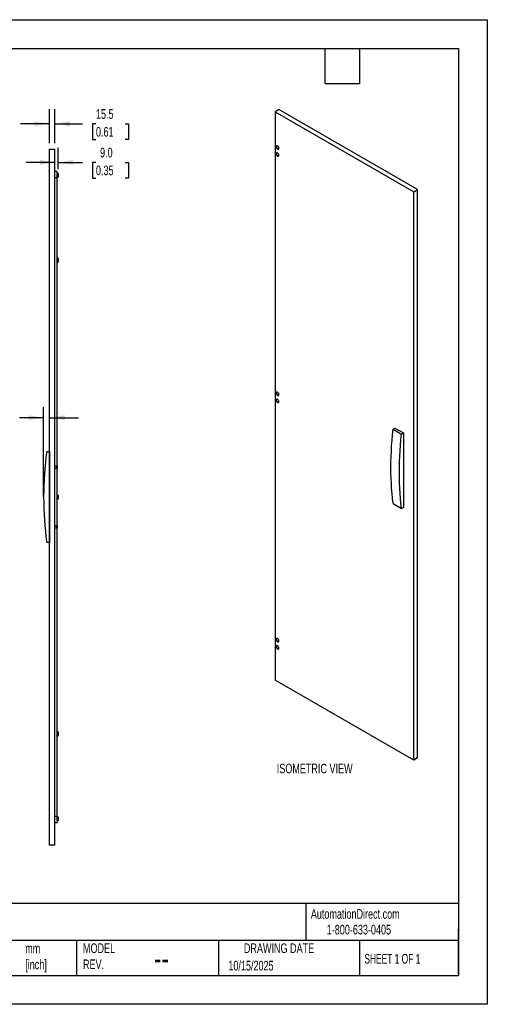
# Model space of a CAD drawing. Header units: millimetres. Extents: x 0 to 3632, y 0 to 2807.
# Tile 2 of 2: x 2299 to 3632, y 0 to 2807. Entities that reach past the tile are written whole.
import ezdxf

# ---------------------------------------------------------------- set-up
doc = ezdxf.new("R2010")
doc.units = ezdxf.units.MM
doc.header["$LTSCALE"] = 13
doc.layers.add('DIMENSIONS', color=140, linetype='Continuous', lineweight=25)
doc.layers.add('TEXT', color=140, linetype='Continuous', lineweight=25)
doc.styles.add('SLDTEXTSTYLE0', font='TXT', dxfattribs={"width": 0.7})
doc.styles.add('SLDTEXTSTYLE1', font='TXT', dxfattribs={"width": 0.65})
doc.dimstyles.new('SLDDIMSTYLE0', dxfattribs={"dimtxt": 28.054102, "dimasz": 42.926, "dimexe": 0, "dimexo": 0.0625, "dimgap": 7.013525, "dimtad": 0, "dimtih": 1, "dimtoh": 1, "dimdec": 1, "dimrnd": 1e-09, "dimzin": 4, "dimdsep": 46, "dimtxsty": 'SLDTEXTSTYLE0', "dimsah": 1, "dimcen": 0.09, "dimadec": 0, "dimazin": 1, "dimtfac": 1, "dimtdec": 1, "dimtmove": 0, "dimatfit": 0, "dimfxl": 0, "dimfrac": 2, "dimtolj": 1, "dimtzin": 12, "dimarcsym": 0})
doc.dimstyles.new('SLDDIMSTYLE2', dxfattribs={"dimtxt": 28.054102, "dimasz": 42.926, "dimexe": 0, "dimexo": 0.0625, "dimgap": 7.013525, "dimtad": 0, "dimtih": 1, "dimtoh": 1, "dimdec": 1, "dimrnd": 1e-09, "dimzin": 12, "dimdsep": 46, "dimtxsty": 'SLDTEXTSTYLE0', "dimsah": 1, "dimcen": 0.09, "dimadec": 0, "dimazin": 3, "dimtfac": 1, "dimtdec": 1, "dimtmove": 0, "dimatfit": 0, "dimfxl": 0, "dimfrac": 2, "dimtolj": 1, "dimtzin": 12, "dimarcsym": 0})

# ---------------------------------------------------------------- blocks, each defined once
blk = doc.blocks.new('_D_9')
at = {"layer": 'DIMENSIONS'}
for p, q in [((2177.4, 1672.2), (2167.9, 1672.2)), ((2167.9, 1672.2), (2167.9, 1627.6)), ((2260.7, 1672.2), (2270.2, 1672.2)), ((2270.2, 1672.2), (2270.2, 1627.6)), ((2367.3, 1672.2), (2298.7, 1672.2)), ((2384.1, 1672.2), (2466.7, 1672.2)), ((2167.9, 1627.6), (2177.4, 1627.6)), ((2270.2, 1627.6), (2260.7, 1627.6))]:
    blk.add_line(p, q, dxfattribs=at)
for points in [[(2367.3, 1672.2), (2324.4, 1678.8), (2324.4, 1665.6)], [(2384.1, 1672.2), (2427, 1665.6), (2427, 1678.8)]]:
    blk.add_solid(points, dxfattribs=at)
at = {"layer": 'DIMENSIONS', "char_height": 27.52, "attachment_point": 1, "style": 'SLDTEXTSTYLE0'}
for s, insert in [('16.8', (2177.4, 1714)), ('0.66', (2177.4, 1663.1))]:
    blk.add_mtext(s, dxfattribs=dict(at, insert=insert))
blk = doc.blocks.new('_D_10')
at = {"layer": 'DIMENSIONS'}
for p, q in [((2384.1, 2454.6), (2384.1, 2551.3)), ((2399.6, 2454.6), (2399.6, 2551.3)), ((2384.1, 2510), (2301.6, 2510)), ((2399.6, 2510), (2478.5, 2510)), ((2516.5, 2510), (2507.1, 2510)), ((2507.1, 2510), (2507.1, 2465.4)), ((2599.9, 2510), (2609.3, 2510)), ((2609.3, 2510), (2609.3, 2465.4)), ((2507.1, 2465.4), (2516.5, 2465.4)), ((2609.3, 2465.4), (2599.9, 2465.4))]:
    blk.add_line(p, q, dxfattribs=at)
for points in [[(2384.1, 2510), (2341.2, 2516.6), (2341.2, 2503.4)], [(2399.6, 2510), (2442.5, 2503.4), (2442.5, 2516.6)]]:
    blk.add_solid(points, dxfattribs=at)
at = {"layer": 'DIMENSIONS', "char_height": 27.52, "attachment_point": 1, "style": 'SLDTEXTSTYLE0'}
for s, insert in [('15.5', (2516.5, 2551.7)), ('0.61', (2516.5, 2500.9))]:
    blk.add_mtext(s, dxfattribs=dict(at, insert=insert))
blk = doc.blocks.new('_D_11')
at = {"layer": 'DIMENSIONS'}
for p, q in [((2408.6, 2380.7), (2408.6, 2441.3)), ((2399.6, 2400), (2317.1, 2400)), ((2408.6, 2400), (2478.5, 2400)), ((2516.5, 2400), (2507.1, 2400)), ((2507.1, 2400), (2507.1, 2355.4)), ((2599.9, 2400), (2609.3, 2400)), ((2609.3, 2400), (2609.3, 2355.4)), ((2507.1, 2355.4), (2516.5, 2355.4)), ((2609.3, 2355.4), (2599.9, 2355.4))]:
    blk.add_line(p, q, dxfattribs=at)
for points in [[(2399.6, 2400), (2356.7, 2406.6), (2356.7, 2393.4)], [(2408.6, 2400), (2451.5, 2393.4), (2451.5, 2406.6)]]:
    blk.add_solid(points, dxfattribs=at)
at = {"layer": 'DIMENSIONS', "char_height": 27.52, "attachment_point": 1, "style": 'SLDTEXTSTYLE0'}
for s, insert in [('9.0', (2528.2, 2441.7)), ('0.35', (2516.5, 2390.9))]:
    blk.add_mtext(s, dxfattribs=dict(at, insert=insert))

msp = doc.modelspace()

# ---------------------------------------------------------------- linework, layer by layer
at = {"color": 7, "linetype": 'Continuous'}
for p, q in [((0.03, 2806.73), (3632.23, 2806.73)), ((3632.23, 2806.73), (3632.23, 0.03)), ((3632.23, 0.03), (0.03, 0.03))]:
    msp.add_line(p, q, dxfattribs=at)
for p, q in [((3038.09, 2550.62), (3027.13, 2544.3)), ((3027.13, 2544.3), (3422.4, 2316.11)), ((3027.13, 2544.3), (3027.13, 924.28)), ((3433.36, 2322.44), (3038.09, 2550.62)), ((2384.11, 454.08), (2384.11, 2438.08)), ((2384.11, 2438.08), (2399.61, 2438.08)), ((2399.61, 454.08), (2399.61, 2438.08)), ((2405.61, 2373.58), (2399.61, 2373.58)), ((2405.61, 2357.08), (2405.61, 2373.58)), ((2406.05, 2369.27), (2405.61, 2369.27)), ((2405.61, 2369.27), (2408.61, 2369.27)), ((2405.61, 2369.27), (2406.05, 2369.27)), ((2405.82, 2368.95), (2405.61, 2368.58)), ((2405.61, 2361.56), (2408.61, 2361.56)), ((2405.61, 2361.56), (2406.05, 2361.56)), ((2406.05, 2361.56), (2405.61, 2361.56)), ((2405.61, 2358.58), (2405.82, 2358.21)), ((2405.88, 2358.24), (2406.05, 2357.89)), ((2406.05, 2367.26), (2408.16, 2367.26)), ((2406.05, 2357.89), (2408.16, 2357.89)), ((2408.61, 2369.27), (2408.16, 2369.27)), ((2408.16, 2369.27), (2408.61, 2369.27)), ((2408.16, 2361.56), (2408.61, 2361.56)), ((2408.61, 2361.56), (2408.16, 2361.56)), ((2408.16, 2357.89), (2408.33, 2358.24)), ((2408.61, 2368.58), (2408.39, 2368.95)), ((2408.39, 2358.21), (2408.61, 2358.58)), ((2408.61, 2369.27), (2408.61, 2369.27)), ((2408.61, 2369.27), (2408.61, 2369.27)), ((2408.61, 2368.33), (2408.61, 2368.58)), ((2408.61, 2368.33), (2408.61, 2368.2)), ((2408.61, 2364.59), (2408.61, 2368.2)), ((2408.61, 2364.59), (2408.61, 2364.23)), ((2408.61, 2359.84), (2408.61, 2364.23)), ((2408.61, 2361.56), (2408.61, 2361.56)), ((2408.61, 2361.56), (2408.61, 2361.56)), ((2408.61, 2359.84), (2408.61, 2359.61)), ((2408.61, 2358.58), (2408.61, 2359.61)), ((2399.61, 2357.08), (2405.61, 2357.08)), ((2405.61, 1533.58), (2405.61, 2357.08)), ((3422.4, 2316.11), (3433.36, 2322.44)), ((3422.4, 696.09), (3422.4, 2316.11)), ((3433.36, 702.42), (3433.36, 2322.44)), ((2406.05, 2126.77), (2405.61, 2126.77)), ((2405.61, 2126.77), (2408.61, 2126.77)), ((2405.61, 2126.77), (2406.05, 2126.77)), ((2405.82, 2126.45), (2405.61, 2126.08)), ((2405.61, 2119.06), (2408.61, 2119.06)), ((2405.61, 2119.06), (2406.05, 2119.06)), ((2406.05, 2119.06), (2405.61, 2119.06)), ((2405.61, 2116.08), (2405.82, 2115.71)), ((2405.88, 2115.74), (2406.05, 2115.39)), ((2406.05, 2124.76), (2408.16, 2124.76)), ((2406.05, 2115.39), (2408.16, 2115.39)), ((2408.61, 2126.77), (2408.16, 2126.77)), ((2408.16, 2126.77), (2408.61, 2126.77)), ((2408.16, 2119.06), (2408.61, 2119.06)), ((2408.61, 2119.06), (2408.16, 2119.06)), ((2408.16, 2115.39), (2408.33, 2115.74)), ((2408.61, 2126.08), (2408.39, 2126.45)), ((2408.39, 2115.71), (2408.61, 2116.08)), ((2408.61, 2126.77), (2408.61, 2126.77)), ((2408.61, 2126.77), (2408.61, 2126.77)), ((2408.61, 2125.83), (2408.61, 2126.08)), ((2408.61, 2125.83), (2408.61, 2125.7)), ((2408.61, 2122.09), (2408.61, 2125.7)), ((2408.61, 2122.09), (2408.61, 2121.73)), ((2408.61, 2117.34), (2408.61, 2121.73)), ((2408.61, 2119.06), (2408.61, 2119.06)), ((2408.61, 2119.06), (2408.61, 2119.06)), ((2408.61, 2117.34), (2408.61, 2117.11)), ((2408.61, 2116.08), (2408.61, 2117.11)), ((3363.71, 1639.6), (3369.01, 1642.66)), ((3363.71, 1639.6), (3387.75, 1625.72)), ((3369.01, 1642.66), (3393.05, 1628.78)), ((3387.75, 1625.72), (3393.05, 1628.78)), ((3393.05, 1628.78), (3393.05, 1416.48)), ((2376.11, 1576.08), (2383.61, 1576.08)), ((2383.61, 1576.08), (2383.61, 1316.08)), ((2405.11, 1534.08), (2399.61, 1534.08)), ((2399.61, 1528.08), (2405.11, 1528.08)), ((2405.61, 1533.58), (2405.11, 1534.08)), ((2405.11, 1528.08), (2405.11, 1534.08)), ((2405.11, 1528.08), (2405.61, 1528.58)), ((2405.61, 1533.58), (2405.61, 1528.59)), ((2405.61, 1528.59), (2405.61, 1528.58)), ((2405.61, 1363.58), (2405.61, 1528.58)), ((2406.05, 1451.77), (2405.61, 1451.77)), ((2405.61, 1451.77), (2408.61, 1451.77)), ((2405.61, 1451.77), (2406.05, 1451.77)), ((2405.82, 1451.45), (2405.61, 1451.08)), ((2405.61, 1444.06), (2408.61, 1444.06)), ((2405.61, 1444.06), (2406.05, 1444.06)), ((2406.05, 1444.06), (2405.61, 1444.06)), ((2405.61, 1441.08), (2405.82, 1440.71)), ((2405.88, 1440.74), (2406.05, 1440.39)), ((2406.05, 1449.76), (2408.16, 1449.76)), ((2406.05, 1440.39), (2408.16, 1440.39)), ((2408.61, 1451.77), (2408.16, 1451.77)), ((2408.16, 1451.77), (2408.61, 1451.77)), ((2408.16, 1444.06), (2408.61, 1444.06)), ((2408.61, 1444.06), (2408.16, 1444.06)), ((2408.16, 1440.39), (2408.33, 1440.74)), ((2408.61, 1451.08), (2408.39, 1451.45)), ((2408.39, 1440.71), (2408.61, 1441.08)), ((2408.61, 1451.77), (2408.61, 1451.77)), ((2408.61, 1451.77), (2408.61, 1451.77)), ((2408.61, 1450.83), (2408.61, 1451.08)), ((2408.61, 1450.83), (2408.61, 1450.7)), ((2408.61, 1447.09), (2408.61, 1450.7)), ((2408.61, 1447.09), (2408.61, 1446.73)), ((2408.61, 1442.34), (2408.61, 1446.73)), ((2408.61, 1444.06), (2408.61, 1444.06)), ((2408.61, 1444.06), (2408.61, 1444.06)), ((2408.61, 1442.34), (2408.61, 1442.11)), ((2408.61, 1441.08), (2408.61, 1442.11)), ((3363.71, 1427.3), (3387.75, 1413.42)), ((3393.05, 1416.48), (3387.75, 1413.42)), ((2405.11, 1364.08), (2399.61, 1364.08)), ((2399.61, 1358.08), (2405.11, 1358.08)), ((2405.61, 1363.58), (2405.11, 1364.08)), ((2405.11, 1358.08), (2405.11, 1364.08)), ((2405.11, 1358.08), (2405.61, 1358.58)), ((2405.61, 1363.58), (2405.61, 1358.59)), ((2405.61, 1358.59), (2405.61, 1358.58)), ((2405.61, 535.08), (2405.61, 1358.58)), ((2383.61, 1316.08), (2376.11, 1316.08)), ((3422.4, 696.09), (3027.13, 924.28)), ((2406.05, 776.77), (2405.61, 776.77)), ((2405.61, 776.77), (2408.61, 776.77)), ((2405.61, 776.77), (2406.05, 776.77)), ((2405.82, 776.45), (2405.61, 776.08)), ((2405.61, 769.06), (2408.61, 769.06)), ((2405.61, 769.06), (2406.05, 769.06)), ((2406.05, 769.06), (2405.61, 769.06)), ((2405.61, 766.08), (2405.82, 765.71)), ((2405.88, 765.74), (2406.05, 765.39)), ((2406.05, 774.76), (2408.16, 774.76)), ((2406.05, 765.39), (2408.16, 765.39)), ((2408.61, 776.77), (2408.16, 776.77)), ((2408.16, 776.77), (2408.61, 776.77)), ((2408.16, 769.06), (2408.61, 769.06)), ((2408.61, 769.06), (2408.16, 769.06)), ((2408.16, 765.39), (2408.33, 765.74)), ((2408.61, 776.08), (2408.39, 776.45)), ((2408.39, 765.71), (2408.61, 766.08)), ((2408.61, 776.77), (2408.61, 776.77)), ((2408.61, 776.77), (2408.61, 776.77)), ((2408.61, 775.83), (2408.61, 776.08)), ((2408.61, 775.83), (2408.61, 775.7)), ((2408.61, 772.09), (2408.61, 775.7)), ((2408.61, 772.09), (2408.61, 771.73)), ((2408.61, 767.34), (2408.61, 771.73)), ((2408.61, 769.06), (2408.61, 769.06)), ((2408.61, 769.06), (2408.61, 769.06)), ((2408.61, 767.34), (2408.61, 767.11)), ((2408.61, 766.08), (2408.61, 767.11)), ((3433.36, 702.42), (3422.4, 696.09)), ((2405.61, 535.08), (2399.61, 535.08)), ((2405.61, 535.08), (2405.61, 518.58)), ((2406.05, 534.27), (2405.61, 534.27)), ((2405.61, 534.27), (2408.61, 534.27)), ((2405.61, 534.27), (2406.05, 534.27)), ((2405.82, 533.95), (2405.61, 533.58)), ((2408.61, 534.27), (2408.16, 534.27)), ((2408.16, 534.27), (2408.61, 534.27)), ((2408.61, 533.58), (2408.39, 533.95)), ((2408.61, 534.27), (2408.61, 534.27)), ((2408.61, 534.27), (2408.61, 534.27)), ((2408.61, 533.33), (2408.61, 533.58)), ((2408.61, 533.33), (2408.61, 533.2)), ((2399.61, 518.58), (2405.61, 518.58)), ((2405.61, 526.56), (2408.61, 526.56)), ((2405.61, 526.56), (2406.05, 526.56)), ((2406.05, 526.56), (2405.61, 526.56)), ((2405.61, 523.58), (2405.82, 523.21)), ((2405.88, 523.24), (2406.05, 522.89)), ((2406.05, 532.26), (2408.16, 532.26)), ((2406.05, 522.89), (2408.16, 522.89)), ((2408.16, 526.56), (2408.61, 526.56)), ((2408.61, 526.56), (2408.16, 526.56)), ((2408.16, 522.89), (2408.33, 523.24)), ((2408.39, 523.21), (2408.61, 523.58)), ((2408.61, 529.59), (2408.61, 533.2)), ((2408.61, 529.59), (2408.61, 529.23)), ((2408.61, 524.84), (2408.61, 529.23)), ((2408.61, 526.56), (2408.61, 526.56)), ((2408.61, 526.56), (2408.61, 526.56)), ((2408.61, 524.84), (2408.61, 524.61)), ((2408.61, 523.58), (2408.61, 524.61)), ((2399.61, 454.08), (2384.11, 454.08))]:
    msp.add_line(p, q)
at = {"flags": 128}
for points in [[(3034.2, 2438.15), (3035.2, 2437.72), (3036.14, 2437.62), (3036.95, 2437.87), (3037.57, 2438.45), (3037.95, 2439.31), (3038.09, 2440.39), (3037.95, 2441.63), (3037.57, 2442.94), (3036.95, 2444.22), (3036.14, 2445.4), (3035.2, 2446.39), (3034.2, 2447.13), (3033.19, 2447.56), (3032.25, 2447.65), (3031.45, 2447.4), (3030.83, 2446.83), (3030.44, 2445.97), (3030.31, 2444.88), (3030.44, 2443.64), (3030.83, 2442.34), (3031.45, 2441.05), (3032.25, 2439.87), (3033.19, 2438.88), (3034.2, 2438.15)], [(3037.43, 2438.27), (3037.2, 2438.24), (3036.27, 2438.33), (3035.26, 2438.76), (3034.25, 2439.49), (3033.31, 2440.48), (3032.51, 2441.66), (3031.89, 2442.95), (3031.5, 2444.26), (3031.37, 2445.49), (3031.5, 2446.58), (3031.89, 2447.44), (3032.03, 2447.62)], [(3034.2, 2417.73), (3035.2, 2417.3), (3036.14, 2417.21), (3036.95, 2417.46), (3037.57, 2418.03), (3037.95, 2418.89), (3038.09, 2419.98), (3037.95, 2421.22), (3037.57, 2422.52), (3036.95, 2423.81), (3036.14, 2424.99), (3035.2, 2425.98), (3034.2, 2426.71), (3033.19, 2427.14), (3032.25, 2427.24), (3031.45, 2426.99), (3030.83, 2426.41), (3030.44, 2425.55), (3030.31, 2424.47), (3030.44, 2423.23), (3030.83, 2421.92), (3031.45, 2420.64), (3032.25, 2419.46), (3033.19, 2418.47), (3034.2, 2417.73)], [(3037.43, 2417.86), (3037.2, 2417.82), (3036.27, 2417.92), (3035.26, 2418.34), (3034.25, 2419.08), (3033.31, 2420.07), (3032.51, 2421.25), (3031.89, 2422.53), (3031.5, 2423.84), (3031.37, 2425.08), (3031.5, 2426.17), (3031.89, 2427.03), (3032.03, 2427.2)], [(3034.2, 1735.92), (3035.2, 1735.49), (3036.14, 1735.4), (3036.95, 1735.65), (3037.57, 1736.22), (3037.95, 1737.08), (3038.09, 1738.17), (3037.95, 1739.41), (3037.57, 1740.71), (3036.95, 1742), (3036.14, 1743.18), (3035.2, 1744.17), (3034.2, 1744.9), (3033.19, 1745.33), (3032.25, 1745.42), (3031.45, 1745.17), (3030.83, 1744.6), (3030.44, 1743.74), (3030.31, 1742.66), (3030.44, 1741.42), (3030.83, 1740.11), (3031.45, 1738.82), (3032.25, 1737.64), (3033.19, 1736.65), (3034.2, 1735.92)], [(3037.43, 1736.04), (3037.2, 1736.01), (3036.27, 1736.1), (3035.26, 1736.53), (3034.25, 1737.27), (3033.31, 1738.26), (3032.51, 1739.44), (3031.89, 1740.72), (3031.5, 1742.03), (3031.37, 1743.27), (3031.5, 1744.35), (3031.89, 1745.21), (3032.03, 1745.39)], [(3034.2, 1715.51), (3035.2, 1715.08), (3036.14, 1714.99), (3036.95, 1715.23), (3037.57, 1715.81), (3037.95, 1716.67), (3038.09, 1717.75), (3037.95, 1718.99), (3037.57, 1720.3), (3036.95, 1721.59), (3036.14, 1722.76), (3035.2, 1723.75), (3034.2, 1724.49), (3033.19, 1724.92), (3032.25, 1725.01), (3031.45, 1724.76), (3030.83, 1724.19), (3030.44, 1723.33), (3030.31, 1722.24), (3030.44, 1721), (3030.83, 1719.7), (3031.45, 1718.41), (3032.25, 1717.23), (3033.19, 1716.24), (3034.2, 1715.51)], [(3037.43, 1715.63), (3037.2, 1715.6), (3036.27, 1715.69), (3035.26, 1716.12), (3034.25, 1716.85), (3033.31, 1717.84), (3032.51, 1719.02), (3031.89, 1720.31), (3031.5, 1721.62), (3031.37, 1722.86), (3031.5, 1723.94), (3031.89, 1724.8), (3032.03, 1724.98)], [(3363.71, 1427.3), (3362.06, 1441.44), (3360.66, 1455.75), (3359.51, 1470.25), (3358.62, 1484.91), (3357.99, 1499.73), (3357.6, 1514.72), (3357.48, 1529.85), (3357.6, 1545.14), (3357.99, 1560.56), (3358.62, 1576.12), (3359.51, 1591.81), (3360.66, 1607.62), (3362.06, 1623.56), (3363.71, 1639.6)], [(3387.75, 1413.42), (3386.1, 1427.56), (3384.7, 1441.87), (3383.56, 1456.37), (3382.66, 1471.03), (3382.03, 1485.85), (3381.64, 1500.84), (3381.52, 1515.97), (3381.64, 1531.26), (3382.03, 1546.68), (3382.66, 1562.24), (3383.56, 1577.93), (3384.7, 1593.75), (3386.1, 1609.68), (3387.75, 1625.72)], [(3034.2, 1033.7), (3035.2, 1033.27), (3036.14, 1033.17), (3036.95, 1033.42), (3037.57, 1034), (3037.95, 1034.86), (3038.09, 1035.94), (3037.95, 1037.18), (3037.57, 1038.49), (3036.95, 1039.77), (3036.14, 1040.95), (3035.2, 1041.94), (3034.2, 1042.68), (3033.19, 1043.11), (3032.25, 1043.2), (3031.45, 1042.95), (3030.83, 1042.38), (3030.44, 1041.52), (3030.31, 1040.43), (3030.44, 1039.19), (3030.83, 1037.89), (3031.45, 1036.6), (3032.25, 1035.42), (3033.19, 1034.43), (3034.2, 1033.7)], [(3037.43, 1033.82), (3037.2, 1033.79), (3036.27, 1033.88), (3035.26, 1034.31), (3034.25, 1035.04), (3033.31, 1036.03), (3032.51, 1037.21), (3031.89, 1038.5), (3031.5, 1039.81), (3031.37, 1041.04), (3031.5, 1042.13), (3031.89, 1042.99), (3032.03, 1043.17)], [(3034.2, 1013.28), (3035.2, 1012.85), (3036.14, 1012.76), (3036.95, 1013.01), (3037.57, 1013.58), (3037.95, 1014.44), (3038.09, 1015.53), (3037.95, 1016.77), (3037.57, 1018.07), (3036.95, 1019.36), (3036.14, 1020.54), (3035.2, 1021.53), (3034.2, 1022.26), (3033.19, 1022.69), (3032.25, 1022.78), (3031.45, 1022.54), (3030.83, 1021.96), (3030.44, 1021.1), (3030.31, 1020.02), (3030.44, 1018.78), (3030.83, 1017.47), (3031.45, 1016.18), (3032.25, 1015.01), (3033.19, 1014.02), (3034.2, 1013.28)], [(3037.43, 1013.41), (3037.2, 1013.37), (3036.27, 1013.47), (3035.26, 1013.89), (3034.25, 1014.63), (3033.31, 1015.62), (3032.51, 1016.8), (3031.89, 1018.08), (3031.5, 1019.39), (3031.37, 1020.63), (3031.5, 1021.72), (3031.89, 1022.58), (3032.03, 1022.75)]]:
    msp.add_lwpolyline(points, dxfattribs=at)
msp.add_arc((3330.15, 1446.08), 962.86, 172.24054, 187.75946)
for points in [[(2405.61, 2368.33), (2405.63, 2368.65), (2405.8, 2368.97), (2406.05, 2369.27)], [(2406.05, 2367.26), (2405.8, 2367.56), (2405.63, 2367.88), (2405.61, 2368.2)], [(2405.61, 2364.59), (2405.63, 2365.5), (2405.8, 2366.39), (2406.05, 2367.26)], [(2406.05, 2361.56), (2405.8, 2362.43), (2405.63, 2363.32), (2405.61, 2364.23)], [(2405.61, 2359.84), (2405.63, 2360.43), (2405.8, 2361), (2406.05, 2361.56)], [(2406.05, 2357.89), (2405.8, 2358.45), (2405.63, 2359.02), (2405.61, 2359.61)], [(2408.16, 2369.27), (2408.42, 2368.97), (2408.59, 2368.65), (2408.61, 2368.33)], [(2408.61, 2368.2), (2408.59, 2367.88), (2408.42, 2367.56), (2408.16, 2367.26)], [(2408.16, 2367.26), (2408.42, 2366.39), (2408.59, 2365.5), (2408.61, 2364.59)], [(2408.61, 2364.23), (2408.59, 2363.32), (2408.42, 2362.43), (2408.16, 2361.56)], [(2408.16, 2361.56), (2408.42, 2361), (2408.59, 2360.43), (2408.61, 2359.84)], [(2408.61, 2359.61), (2408.59, 2359.02), (2408.42, 2358.45), (2408.16, 2357.89)], [(2405.61, 2125.83), (2405.63, 2126.15), (2405.8, 2126.47), (2406.05, 2126.77)], [(2406.05, 2124.76), (2405.8, 2125.06), (2405.63, 2125.38), (2405.61, 2125.7)], [(2405.61, 2122.09), (2405.63, 2123), (2405.8, 2123.89), (2406.05, 2124.76)], [(2406.05, 2119.06), (2405.8, 2119.93), (2405.63, 2120.82), (2405.61, 2121.73)], [(2405.61, 2117.34), (2405.63, 2117.93), (2405.8, 2118.5), (2406.05, 2119.06)], [(2406.05, 2115.39), (2405.8, 2115.95), (2405.63, 2116.52), (2405.61, 2117.11)], [(2408.16, 2126.77), (2408.42, 2126.47), (2408.59, 2126.15), (2408.61, 2125.83)], [(2408.61, 2125.7), (2408.59, 2125.38), (2408.42, 2125.06), (2408.16, 2124.76)], [(2408.16, 2124.76), (2408.42, 2123.89), (2408.59, 2123), (2408.61, 2122.09)], [(2408.61, 2121.73), (2408.59, 2120.82), (2408.42, 2119.93), (2408.16, 2119.06)], [(2408.16, 2119.06), (2408.42, 2118.5), (2408.59, 2117.93), (2408.61, 2117.34)], [(2408.61, 2117.11), (2408.59, 2116.52), (2408.42, 2115.95), (2408.16, 2115.39)], [(2405.61, 1450.83), (2405.63, 1451.15), (2405.8, 1451.47), (2406.05, 1451.77)], [(2406.05, 1449.76), (2405.8, 1450.06), (2405.63, 1450.38), (2405.61, 1450.7)], [(2405.61, 1447.09), (2405.63, 1448), (2405.8, 1448.89), (2406.05, 1449.76)], [(2406.05, 1444.06), (2405.8, 1444.93), (2405.63, 1445.82), (2405.61, 1446.73)], [(2405.61, 1442.34), (2405.63, 1442.93), (2405.8, 1443.5), (2406.05, 1444.06)], [(2406.05, 1440.39), (2405.8, 1440.95), (2405.63, 1441.52), (2405.61, 1442.11)], [(2408.16, 1451.77), (2408.42, 1451.47), (2408.59, 1451.15), (2408.61, 1450.83)], [(2408.61, 1450.7), (2408.59, 1450.38), (2408.42, 1450.06), (2408.16, 1449.76)], [(2408.16, 1449.76), (2408.42, 1448.89), (2408.59, 1448), (2408.61, 1447.09)], [(2408.61, 1446.73), (2408.59, 1445.82), (2408.42, 1444.93), (2408.16, 1444.06)], [(2408.16, 1444.06), (2408.42, 1443.5), (2408.59, 1442.93), (2408.61, 1442.34)], [(2408.61, 1442.11), (2408.59, 1441.52), (2408.42, 1440.95), (2408.16, 1440.39)], [(2405.61, 775.83), (2405.63, 776.15), (2405.8, 776.47), (2406.05, 776.77)], [(2406.05, 774.76), (2405.8, 775.06), (2405.63, 775.38), (2405.61, 775.7)], [(2405.61, 772.09), (2405.63, 773), (2405.8, 773.89), (2406.05, 774.76)], [(2406.05, 769.06), (2405.8, 769.93), (2405.63, 770.82), (2405.61, 771.73)], [(2405.61, 767.34), (2405.63, 767.93), (2405.8, 768.5), (2406.05, 769.06)], [(2406.05, 765.39), (2405.8, 765.95), (2405.63, 766.52), (2405.61, 767.11)], [(2408.16, 776.77), (2408.42, 776.47), (2408.59, 776.15), (2408.61, 775.83)], [(2408.61, 775.7), (2408.59, 775.38), (2408.42, 775.06), (2408.16, 774.76)], [(2408.16, 774.76), (2408.42, 773.89), (2408.59, 773), (2408.61, 772.09)], [(2408.61, 771.73), (2408.59, 770.82), (2408.42, 769.93), (2408.16, 769.06)], [(2408.16, 769.06), (2408.42, 768.5), (2408.59, 767.93), (2408.61, 767.34)], [(2408.61, 767.11), (2408.59, 766.52), (2408.42, 765.95), (2408.16, 765.39)], [(2405.61, 533.33), (2405.63, 533.65), (2405.8, 533.97), (2406.05, 534.27)], [(2408.16, 534.27), (2408.42, 533.97), (2408.59, 533.65), (2408.61, 533.33)], [(2406.05, 532.26), (2405.8, 532.56), (2405.63, 532.88), (2405.61, 533.2)], [(2405.61, 529.59), (2405.63, 530.5), (2405.8, 531.39), (2406.05, 532.26)], [(2406.05, 526.56), (2405.8, 527.43), (2405.63, 528.32), (2405.61, 529.23)], [(2405.61, 524.84), (2405.63, 525.43), (2405.8, 526), (2406.05, 526.56)], [(2406.05, 522.89), (2405.8, 523.45), (2405.63, 524.02), (2405.61, 524.61)], [(2408.61, 533.2), (2408.59, 532.88), (2408.42, 532.56), (2408.16, 532.26)], [(2408.16, 532.26), (2408.42, 531.39), (2408.59, 530.5), (2408.61, 529.59)], [(2408.61, 529.23), (2408.59, 528.32), (2408.42, 527.43), (2408.16, 526.56)], [(2408.16, 526.56), (2408.42, 526), (2408.59, 525.43), (2408.61, 524.84)], [(2408.61, 524.61), (2408.59, 524.02), (2408.42, 523.45), (2408.16, 522.89)]]:
    msp.add_open_spline(points, degree=3)
at = {"layer": 'DIMENSIONS'}
msp.add_line((2367.29, 1446.08), (2367.29, 1702.39), dxfattribs=at)
at = {"layer": 'TEXT'}
for p, q in [((82.55, 2724.15), (3549.65, 2724.15)), ((3169.92, 2625.09), (3169.92, 2724.15)), ((3268.98, 2625.09), (3268.98, 2724.15)), ((3549.65, 2724.15), (3549.65, 82.55)), ((3169.92, 2625.09), (3268.98, 2625.09)), ((3549.65, 287.64), (82.55, 287.64)), ((3114.48, 287.64), (3114.48, 181.61)), ((3549.65, 82.55), (3549.65, 214.63)), ((3549.65, 181.61), (82.55, 181.61)), ((2460.91, 181.61), (2460.91, 82.55)), ((2866.05, 181.61), (2866.05, 82.55)), ((3267.53, 181.61), (3267.53, 82.55)), ((82.55, 82.55), (3549.65, 82.55))]:
    msp.add_line(p, q, dxfattribs=at)

# ---------------------------------------------------------------- texts
at = {"color": 179, "linetype": 'Continuous', "lineweight": 18, "char_height": 27.5167, "attachment_point": 1, "style": 'SLDTEXTSTYLE0'}
for s, insert in [('AutomationDirect.com', (3129.03, 271.39)), ('1-800-633-0405', (3174.49, 226.68))]:
    msp.add_mtext(s, dxfattribs=dict(at, insert=insert))
at = {"layer": 'DIMENSIONS', "insert": (3032.03, 685.83), "char_height": 27.5167, "attachment_point": 1, "style": 'SLDTEXTSTYLE0'}
msp.add_mtext('ISOMETRIC VIEW', dxfattribs=at)
at = {"layer": 'TEXT'}
for s, insert, char_height, attachment_point, style in [('MODEL ^JREV.', (2479.54, 173.73), 27.5167, 1, 'SLDTEXTSTYLE0'), ('DRAWING DATE', (3038.43, 173.73), 27.5167, 2, 'SLDTEXTSTYLE0'), ('mm^J[inch]', (2314.83, 173.28), 27.517, 1, 'SLDTEXTSTYLE0'), ('SHEET 1 OF 1', (3281.74, 143.67), 27.5167, 1, 'SLDTEXTSTYLE1'), ('--', (2681.87, 165.55), 68.792, 1, 'SLDTEXTSTYLE0'), ('10/15/2025', (2893.97, 123.98), 27.517, 1, 'SLDTEXTSTYLE0')]:
    msp.add_mtext(s, dxfattribs=dict(at, insert=insert, char_height=char_height, attachment_point=attachment_point, style=style))

# ---------------------------------------------------------------- dimensions: what is measured, and where the dimension line sits
at = {"layer": 'DIMENSIONS'}
for base, p1, p2, dimstyle, picture, middle in [((2399.61, 2510), (2384.11, 2438.08), (2399.61, 2438.08), 'SLDDIMSTYLE2', '_D_10', (2558.19, 2510)), ((2408.61, 2399.99), (2399.61, 2438.08), (2408.61, 2364.23), 'SLDDIMSTYLE0', '_D_11', (2558.19, 2399.99)), ((2384.11, 1672.22), (2367.29, 1702.39), (2384.11, 2438.08), 'SLDDIMSTYLE2', '_D_9', (2219.05, 1672.22))]:
    dim = msp.add_linear_dim(base=base, p1=p1, p2=p2, dimstyle=dimstyle, dxfattribs=at)
    dim.commit()
    dim.dimension.update_dxf_attribs({"geometry": picture, "text_midpoint": middle, "dimtype": 160})

doc.saveas('drawing.dxf')
